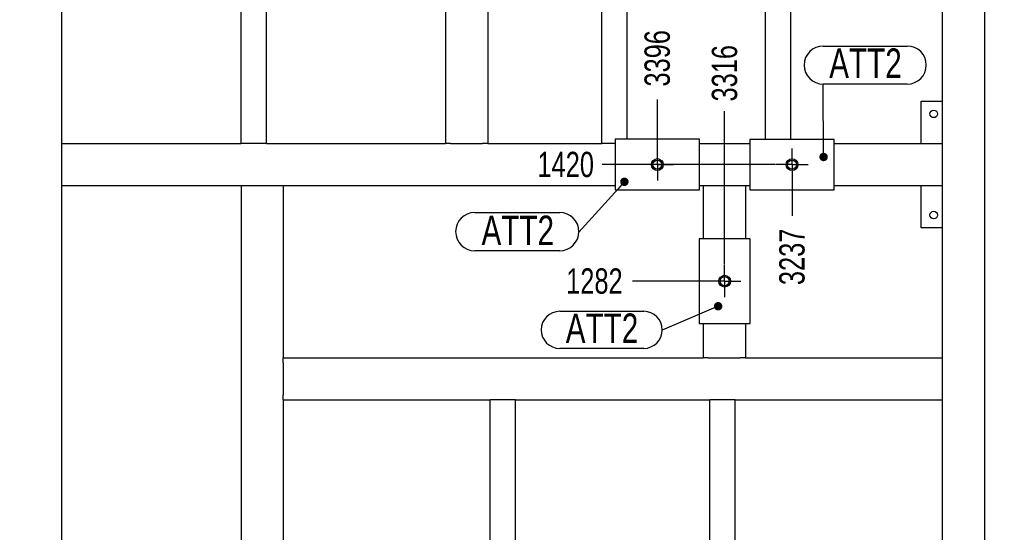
# Model space of a CAD drawing. Header units: millimetres. Extents: x 0 to 1189, y 0 to 841.
# Tile 5 of 256: x 265 to 381, y 204 to 265. Entities that reach past the tile are written whole.
import ezdxf

# ---------------------------------------------------------------- set-up
doc = ezdxf.new("R2010")
doc.units = ezdxf.units.MM
doc.header["$PDSIZE"] = -1
doc.linetypes.add('CENTERX2', pattern=[20.32, 12.7, -2.54, 2.54, -2.54])
for name, color, linetype in [('COTES', 1, 'Continuous'), ('NOTES', 6, 'Continuous'), ('TRAIT-MIXTES', 3, 'CENTERX2')]:
    doc.layers.add(name, color=color, linetype=linetype)
doc.layers.add('TRAIT-FORT', color=4, linetype='Continuous', lineweight=25)
doc.styles.add('SLDTEXTSTYLE0', font='TXT', dxfattribs={"width": 0.75})
doc.dimstyles.new('SLDDIMSTYLE4', dxfattribs={"dimtxt": 3, "dimasz": 2, "dimexe": 0, "dimexo": 0.0625, "dimgap": 0.75, "dimtad": 0, "dimtih": 1, "dimtoh": 1, "dimdec": 0, "dimlfac": 10, "dimrnd": 1e-09, "dimzin": 12, "dimdsep": 46, "dimtxsty": 'SLDTEXTSTYLE0', "dimblk1": 'NONE', "dimblk2": 'NONE', "dimsah": 1, "dimcen": 0.09, "dimadec": 0, "dimazin": 3, "dimtfac": 1, "dimtdec": 0, "dimtofl": 0, "dimtmove": 0, "dimatfit": 3, "dimldrblk": 'NONE', "dimfxl": 1, "dimfrac": 2, "dimtolj": 1, "dimtzin": 12, "dimarcsym": 0})
doc.dimstyles.new('SLDDIMSTYLE6', dxfattribs={"dimtxt": 0.18, "dimasz": 1, "dimexe": 0, "dimexo": 0.0625, "dimgap": 0, "dimtad": 0, "dimtih": 1, "dimtoh": 1, "dimdec": 0, "dimrnd": 1e-09, "dimzin": 0, "dimdsep": 46, "dimtxsty": 'Standard', "dimblk1": 'DOT', "dimblk2": 'DOT', "dimsah": 1, "dimcen": 0.09, "dimadec": 0, "dimazin": 0, "dimtfac": 1, "dimtdec": 0, "dimtofl": 0, "dimtmove": 0, "dimatfit": 3, "dimldrblk": 'DOT', "dimfxl": 1, "dimfrac": 2, "dimtolj": 1, "dimtzin": 0, "dimarcsym": 0})

# ---------------------------------------------------------------- blocks, each defined once
blk = doc.blocks.new('_D_47')
at = {"layer": 'COTES', "color": 0, "lineweight": -2, "transparency": 16777216}
blk.add_line((346.24, 234), (337.28, 234), dxfattribs=at)
at = {"layer": 'Defpoints', "color": 0, "transparency": 16777216}
for p in [(337.28, 234), (346.3, 234), (679.84, 105.84)]:
    blk.add_point(p, dxfattribs=at)
at = {"layer": 'COTES', "color": 0, "transparency": 16777216, "insert": (332.78, 234), "char_height": 3, "attachment_point": 5, "style": 'SLDTEXTSTYLE0'}
blk.add_mtext('\\A1;1282', dxfattribs=at)
blk = doc.blocks.new('_None')
blk = doc.blocks.new('_D_48')
at = {"layer": 'COTES', "color": 0, "lineweight": -2, "transparency": 16777216}
blk.add_line((162.02, 235.74), (173.59, 235.74), dxfattribs=at)
at = {"layer": 'Defpoints', "color": 0, "transparency": 16777216}
for p in [(161.96, 235.74), (173.59, 235.74), (679.84, 105.84)]:
    blk.add_point(p, dxfattribs=at)
at = {"layer": 'COTES', "color": 0, "transparency": 16777216, "insert": (178.09, 235.74), "char_height": 3, "attachment_point": 5, "style": 'SLDTEXTSTYLE0'}
blk.add_mtext('\\A1;1299', dxfattribs=at)
blk = doc.blocks.new('_D_49')
at = {"layer": 'COTES', "color": 0, "lineweight": -2, "transparency": 16777216}
blk.add_line((140.95, 245.63), (134.56, 245.63), dxfattribs=at)
at = {"layer": 'Defpoints', "color": 0, "transparency": 16777216}
for p in [(134.56, 245.63), (141.01, 245.63), (679.84, 105.84)]:
    blk.add_point(p, dxfattribs=at)
at = {"layer": 'COTES', "color": 0, "transparency": 16777216, "insert": (130.06, 245.63), "char_height": 3, "attachment_point": 5, "style": 'SLDTEXTSTYLE0'}
blk.add_mtext('\\A1;1398', dxfattribs=at)
blk = doc.blocks.new('_D_50')
at = {"layer": 'COTES', "color": 0, "lineweight": -2, "transparency": 16777216}
blk.add_line((354.22, 247.81), (333.69, 247.81), dxfattribs=at)
at = {"layer": 'Defpoints', "color": 0, "transparency": 16777216}
for p in [(333.69, 247.81), (354.28, 247.81), (679.84, 105.84)]:
    blk.add_point(p, dxfattribs=at)
at = {"layer": 'COTES', "color": 0, "transparency": 16777216, "insert": (329.38, 247.81), "char_height": 3, "attachment_point": 5, "style": 'SLDTEXTSTYLE0'}
blk.add_mtext('\\A1;1420', dxfattribs=at)
blk = doc.blocks.new('_D_51')
at = {"layer": 'COTES', "color": 0, "lineweight": -2, "transparency": 16777216}
blk.add_line((158.09, 255.53), (146.22, 255.53), dxfattribs=at)
at = {"layer": 'Defpoints', "color": 0, "transparency": 16777216}
for p in [(146.22, 255.53), (158.16, 255.53), (679.84, 105.84)]:
    blk.add_point(p, dxfattribs=at)
at = {"layer": 'COTES', "color": 0, "transparency": 16777216, "insert": (141.72, 255.53), "char_height": 3, "attachment_point": 5, "style": 'SLDTEXTSTYLE0'}
blk.add_mtext('\\A1;1497', dxfattribs=at)
blk = doc.blocks.new('_D_53')
at = {"layer": 'COTES', "color": 0, "lineweight": -2, "transparency": 16777216}
blk.add_line((315.69, 278.32), (305.14, 278.32), dxfattribs=at)
at = {"layer": 'Defpoints', "color": 0, "transparency": 16777216}
for p in [(305.14, 278.32), (315.75, 278.32), (679.84, 105.84)]:
    blk.add_point(p, dxfattribs=at)
at = {"layer": 'COTES', "color": 0, "transparency": 16777216, "insert": (300.64, 278.32), "char_height": 3, "attachment_point": 5, "style": 'SLDTEXTSTYLE0'}
blk.add_mtext('\\A1;1725', dxfattribs=at)
blk = doc.blocks.new('_D_55')
at = {"layer": 'COTES', "color": 0, "lineweight": -2, "transparency": 16777216}
blk.add_line((311.64, 292.13), (333.69, 292.13), dxfattribs=at)
at = {"layer": 'Defpoints', "color": 0, "transparency": 16777216}
for p in [(311.58, 292.13), (333.69, 292.13), (679.84, 105.84)]:
    blk.add_point(p, dxfattribs=at)
at = {"layer": 'COTES', "color": 0, "transparency": 16777216, "insert": (338.19, 292.13), "char_height": 3, "attachment_point": 5, "style": 'SLDTEXTSTYLE0'}
blk.add_mtext('\\A1;1863', dxfattribs=at)
blk = doc.blocks.new('_D_56')
at = {"layer": 'COTES', "color": 0, "lineweight": -2, "transparency": 16777216}
blk.add_line((73.58, 302.1), (67.49, 302.1), dxfattribs=at)
at = {"layer": 'Defpoints', "color": 0, "transparency": 16777216}
for p in [(67.49, 302.1), (73.64, 302.1), (679.84, 105.84)]:
    blk.add_point(p, dxfattribs=at)
at = {"layer": 'COTES', "color": 0, "transparency": 16777216, "insert": (62.99, 302.1), "char_height": 3, "attachment_point": 5, "style": 'SLDTEXTSTYLE0'}
blk.add_mtext('\\A1;1963', dxfattribs=at)
blk = doc.blocks.new('_D_61')
at = {"layer": 'COTES', "color": 0, "lineweight": -2, "transparency": 16777216}
blk.add_line((286.96, 324.26), (293.58, 324.26), dxfattribs=at)
at = {"layer": 'Defpoints', "color": 0, "transparency": 16777216}
for p in [(286.9, 324.26), (293.58, 324.26), (679.84, 105.84)]:
    blk.add_point(p, dxfattribs=at)
at = {"layer": 'COTES', "color": 0, "transparency": 16777216, "insert": (298.08, 324.26), "char_height": 3, "attachment_point": 5, "style": 'SLDTEXTSTYLE0'}
blk.add_mtext('\\A1;2184', dxfattribs=at)
blk = doc.blocks.new('_D_62')
at = {"layer": 'COTES', "color": 0, "lineweight": -2, "transparency": 16777216}
blk.add_line((375.28, 324.26), (362.34, 324.26), dxfattribs=at)
at = {"layer": 'Defpoints', "color": 0, "transparency": 16777216}
for p in [(362.34, 324.26), (375.34, 324.26), (679.84, 105.84)]:
    blk.add_point(p, dxfattribs=at)
at = {"layer": 'COTES', "color": 0, "transparency": 16777216, "insert": (357.84, 324.26), "char_height": 3, "attachment_point": 5, "style": 'SLDTEXTSTYLE0'}
blk.add_mtext('\\A1;2184', dxfattribs=at)
blk = doc.blocks.new('_D_63')
at = {"layer": 'COTES', "color": 0, "lineweight": -2, "transparency": 16777216}
blk.add_line((97.32, 324.27), (109.06, 324.27), dxfattribs=at)
at = {"layer": 'Defpoints', "color": 0, "transparency": 16777216}
for p in [(97.26, 324.27), (109.06, 324.27), (679.84, 105.84)]:
    blk.add_point(p, dxfattribs=at)
at = {"layer": 'COTES', "color": 0, "transparency": 16777216, "insert": (113.56, 324.27), "char_height": 3, "attachment_point": 5, "style": 'SLDTEXTSTYLE0'}
blk.add_mtext('\\A1;2184', dxfattribs=at)
blk = doc.blocks.new('_D_83')
at = {"layer": 'COTES', "color": 0, "lineweight": -2, "transparency": 16777216}
blk.add_line((377.24, 326.23), (377.24, 333.66), dxfattribs=at)
at = {"layer": 'Defpoints', "color": 0, "transparency": 16777216}
for p in [(377.24, 333.66), (377.24, 326.16), (679.84, 105.84)]:
    blk.add_point(p, dxfattribs=at)
at = {"layer": 'COTES', "color": 0, "transparency": 16777216, "insert": (377.24, 338.35), "char_height": 3, "attachment_point": 5, "rotation": 90, "style": 'SLDTEXTSTYLE0'}
blk.add_mtext('\\A1;3026', dxfattribs=at)
blk = doc.blocks.new('_D_85')
at = {"layer": 'COTES', "color": 0, "lineweight": -2, "transparency": 16777216}
blk.add_line((356.18, 245.85), (356.18, 241.75), dxfattribs=at)
at = {"layer": 'Defpoints', "color": 0, "transparency": 16777216}
for p in [(356.18, 245.91), (356.18, 241.75), (679.84, 105.84)]:
    blk.add_point(p, dxfattribs=at)
at = {"layer": 'COTES', "color": 0, "transparency": 16777216, "insert": (356.18, 236.88), "char_height": 3, "attachment_point": 5, "rotation": 90, "style": 'SLDTEXTSTYLE0'}
blk.add_mtext('\\A1;3237', dxfattribs=at)
blk = doc.blocks.new('_D_86')
at = {"layer": 'COTES', "color": 0, "lineweight": -2, "transparency": 16777216}
blk.add_line((348.2, 235.97), (348.2, 254.14), dxfattribs=at)
at = {"layer": 'Defpoints', "color": 0, "transparency": 16777216}
for p in [(348.2, 254.14), (348.2, 235.9), (679.84, 105.84)]:
    blk.add_point(p, dxfattribs=at)
at = {"layer": 'COTES', "color": 0, "transparency": 16777216, "insert": (348.2, 258.64), "char_height": 3, "attachment_point": 5, "rotation": 90, "style": 'SLDTEXTSTYLE0'}
blk.add_mtext('\\A1;3316', dxfattribs=at)
blk = doc.blocks.new('_D_87')
at = {"layer": 'COTES', "color": 0, "lineweight": -2, "transparency": 16777216}
blk.add_line((340.23, 249.78), (340.23, 255.53), dxfattribs=at)
at = {"layer": 'Defpoints', "color": 0, "transparency": 16777216}
for p in [(340.23, 255.53), (340.23, 249.72), (679.84, 105.84)]:
    blk.add_point(p, dxfattribs=at)
at = {"layer": 'COTES', "color": 0, "transparency": 16777216, "insert": (340.23, 260.41), "char_height": 3, "attachment_point": 5, "rotation": 90, "style": 'SLDTEXTSTYLE0'}
blk.add_mtext('\\A1;3396', dxfattribs=at)
blk = doc.blocks.new('_D_88')
at = {"layer": 'COTES', "color": 0, "lineweight": -2, "transparency": 16777216}
blk.add_line((325.62, 290.17), (325.62, 287.48), dxfattribs=at)
at = {"layer": 'Defpoints', "color": 0, "transparency": 16777216}
for p in [(325.62, 290.23), (325.62, 287.48), (679.84, 105.84)]:
    blk.add_point(p, dxfattribs=at)
at = {"layer": 'COTES', "color": 0, "transparency": 16777216, "insert": (325.62, 282.6), "char_height": 3, "attachment_point": 5, "rotation": 90, "style": 'SLDTEXTSTYLE0'}
blk.add_mtext('\\A1;3542', dxfattribs=at)
blk = doc.blocks.new('_D_89')
at = {"layer": 'COTES', "color": 0, "lineweight": -2, "transparency": 16777216}
blk.add_line((317.65, 280.28), (317.65, 298.91), dxfattribs=at)
at = {"layer": 'Defpoints', "color": 0, "transparency": 16777216}
for p in [(317.65, 298.91), (317.65, 280.22), (679.84, 105.84)]:
    blk.add_point(p, dxfattribs=at)
at = {"layer": 'COTES', "color": 0, "transparency": 16777216, "insert": (317.65, 303.78), "char_height": 3, "attachment_point": 5, "rotation": 90, "style": 'SLDTEXTSTYLE0'}
blk.add_mtext('\\A1;3622', dxfattribs=at)
blk = doc.blocks.new('_D_90')
at = {"layer": 'COTES', "color": 0, "lineweight": -2, "transparency": 16777216}
blk.add_line((309.68, 294.09), (309.68, 298.91), dxfattribs=at)
at = {"layer": 'Defpoints', "color": 0, "transparency": 16777216}
for p in [(309.68, 298.91), (309.68, 294.03), (679.84, 105.84)]:
    blk.add_point(p, dxfattribs=at)
at = {"layer": 'COTES', "color": 0, "transparency": 16777216, "insert": (309.68, 303.59), "char_height": 3, "attachment_point": 5, "rotation": 90, "style": 'SLDTEXTSTYLE0'}
blk.add_mtext('\\A1;3702', dxfattribs=at)
blk = doc.blocks.new('_D_92')
at = {"layer": 'COTES', "color": 0, "lineweight": -2, "transparency": 16777216}
blk.add_line((285, 326.22), (285, 330.88), dxfattribs=at)
at = {"layer": 'Defpoints', "color": 0, "transparency": 16777216}
for p in [(285, 330.88), (285, 326.16), (679.84, 105.84)]:
    blk.add_point(p, dxfattribs=at)
at = {"layer": 'COTES', "color": 0, "transparency": 16777216, "insert": (285, 335.76), "char_height": 3, "attachment_point": 5, "rotation": 90, "style": 'SLDTEXTSTYLE0'}
blk.add_mtext('\\A1;3948', dxfattribs=at)
blk = doc.blocks.new('_D_95')
at = {"layer": 'COTES', "color": 0, "lineweight": -2, "transparency": 16777216}
blk.add_line((160.06, 253.57), (160.06, 228.15), dxfattribs=at)
at = {"layer": 'Defpoints', "color": 0, "transparency": 16777216}
for p in [(160.06, 253.63), (160.06, 228.15), (679.84, 105.84)]:
    blk.add_point(p, dxfattribs=at)
at = {"layer": 'COTES', "color": 0, "transparency": 16777216, "insert": (160.06, 223.65), "char_height": 3, "attachment_point": 5, "rotation": 90, "style": 'SLDTEXTSTYLE0'}
blk.add_mtext('\\A1;5198', dxfattribs=at)
blk = doc.blocks.new('_D_98')
at = {"layer": 'COTES', "color": 0, "lineweight": -2, "transparency": 16777216}
blk.add_line((142.91, 243.67), (142.91, 235.74), dxfattribs=at)
at = {"layer": 'Defpoints', "color": 0, "transparency": 16777216}
for p in [(142.91, 243.73), (142.91, 235.74), (679.84, 105.84)]:
    blk.add_point(p, dxfattribs=at)
at = {"layer": 'COTES', "color": 0, "transparency": 16777216, "insert": (142.91, 230.86), "char_height": 3, "attachment_point": 5, "rotation": 90, "style": 'SLDTEXTSTYLE0'}
blk.add_mtext('\\A1;5369', dxfattribs=at)
blk = doc.blocks.new('_D_100')
at = {"layer": 'COTES', "color": 0, "lineweight": -2, "transparency": 16777216}
blk.add_line((95.36, 326.23), (95.36, 331.82), dxfattribs=at)
at = {"layer": 'Defpoints', "color": 0, "transparency": 16777216}
for p in [(95.36, 331.82), (95.36, 326.17), (679.84, 105.84)]:
    blk.add_point(p, dxfattribs=at)
at = {"layer": 'COTES', "color": 0, "transparency": 16777216, "insert": (95.36, 336.69), "char_height": 3, "attachment_point": 5, "rotation": 90, "style": 'SLDTEXTSTYLE0'}
blk.add_mtext('\\A1;5845', dxfattribs=at)
blk = doc.blocks.new('_D_101')
at = {"layer": 'COTES', "color": 0, "lineweight": -2, "transparency": 16777216}
blk.add_line((75.54, 300.14), (75.54, 29.47), dxfattribs=at)
at = {"layer": 'Defpoints', "color": 0, "transparency": 16777216}
for p in [(75.54, 300.2), (679.84, 105.84), (75.54, 29.47)]:
    blk.add_point(p, dxfattribs=at)
at = {"layer": 'COTES', "color": 0, "transparency": 16777216, "insert": (75.54, 24.78), "char_height": 3, "attachment_point": 5, "rotation": 90, "style": 'SLDTEXTSTYLE0'}
blk.add_mtext('\\A1;6043', dxfattribs=at)
blk = doc.blocks.new('SW_NOTE_39')
at = {"layer": 'NOTES', "color": 0}
for p, q in [((-12.14, 2.25), (-2.2, 2.25)), ((-2.2, -2.16), (-12.14, -2.16))]:
    blk.add_line(p, q, dxfattribs=at)
for centre, start, end in [((-12.14, 0.05), 90, 270), ((-2.2, 0.05), 270, 90)]:
    blk.add_arc(centre, 2.2, start, end, dxfattribs=at)
at = {"layer": 'NOTES', "color": 0, "insert": (-7.14, 1.99), "char_height": 3.5, "attachment_point": 2, "style": 'SLDTEXTSTYLE0'}
blk.add_mtext('ATT2', dxfattribs=at)
blk = doc.blocks.new('_Dot')
at = {"color": 0, "linetype": 'ByBlock', "lineweight": -2}
blk.add_line((-0.5, 0), (-1, 0), dxfattribs=at)
at = {"color": 0, "linetype": 'ByBlock', "const_width": 0.5}
blk.add_lwpolyline([(-0.25, 0, 1), (0.25, 0, 1)], format="xyb", close=True, dxfattribs=at)
blk = doc.blocks.new('SW_NOTE_40')
at = {"layer": 'NOTES', "color": 0}
for p, q in [((-12.33, 2.31), (-2.26, 2.31)), ((-2.26, -2.22), (-12.33, -2.22))]:
    blk.add_line(p, q, dxfattribs=at)
for centre, start, end in [((-12.33, 0.05), 90, 270), ((-2.26, 0.05), 270, 90)]:
    blk.add_arc(centre, 2.26, start, end, dxfattribs=at)
at = {"layer": 'NOTES', "color": 0, "insert": (-7.23, 1.95), "char_height": 3.5, "attachment_point": 2, "style": 'SLDTEXTSTYLE0'}
blk.add_mtext('ATT2', dxfattribs=at)
blk = doc.blocks.new('SW_NOTE_41')
at = {"layer": 'NOTES', "color": 0}
for p, q in [((0, 4.57), (9.94, 4.57)), ((9.94, 0.05), (0, 0.05))]:
    blk.add_line(p, q, dxfattribs=at)
for centre, start, end in [((0, 2.31), 90, 270), ((9.94, 2.31), 270, 90)]:
    blk.add_arc(centre, 2.26, start, end, dxfattribs=at)
at = {"layer": 'NOTES', "color": 0, "insert": (5, 4.28), "char_height": 3.5, "attachment_point": 2, "style": 'SLDTEXTSTYLE0'}
blk.add_mtext('ATT2', dxfattribs=at)
blk = doc.blocks.new('SW_CENTERMARKSYMBOL_42')
at = {"layer": 'TRAIT-MIXTES', "color": 0}
for p, q in [((0, 1.2), (0, 1.9)), ((0, 0), (0, 1.2)), ((-1.2, 0), (-1.9, 0)), ((0, 0), (-1.2, 0)), ((0, 0), (0, -1.2)), ((0, 0), (1.2, 0)), ((1.2, 0), (1.9, 0)), ((0, -1.2), (0, -1.9))]:
    blk.add_line(p, q, dxfattribs=at)
blk = doc.blocks.new('SW_CENTERMARKSYMBOL_43')
at = {"layer": 'TRAIT-MIXTES', "color": 0}
for p, q in [((0, 1.2), (0, 1.9)), ((0, 0), (0, 1.2)), ((-1.2, 0), (-1.9, 0)), ((0, 0), (-1.2, 0)), ((0, 0), (0, -1.2)), ((0, 0), (1.2, 0)), ((1.2, 0), (1.9, 0)), ((0, -1.2), (0, -1.9))]:
    blk.add_line(p, q, dxfattribs=at)
blk = doc.blocks.new('SW_CENTERMARKSYMBOL_44')
at = {"layer": 'TRAIT-MIXTES', "color": 0}
for p, q in [((0, 1.2), (0, 1.9)), ((0, 0), (0, 1.2)), ((-1.2, 0), (-1.9, 0)), ((0, 0), (-1.2, 0)), ((0, 0), (0, -1.2)), ((0, 0), (1.2, 0)), ((1.2, 0), (1.9, 0)), ((0, -1.2), (0, -1.9))]:
    blk.add_line(p, q, dxfattribs=at)

msp = doc.modelspace()

# ---------------------------------------------------------------- linework, layer by layer
at = {"layer": 'TRAIT-FORT', "lineweight": 25}
for p, q in [((378.95, 321.26), (378.95, 130.97)), ((269.75, 250.33), (269.75, 289.63)), ((290.95, 250.33), (290.95, 289.63)), ((293.95, 250.33), (293.95, 289.63)), ((333.65, 250.33), (333.65, 289.63)), ((336.65, 250.82), (336.65, 289.63)), ((353.05, 250.81), (353.05, 289.63)), ((356.05, 250.81), (356.05, 289.63)), ((373.95, 289.63), (373.95, 250.33)), ((315.15, 273.32), (315.15, 250.33)), ((320.15, 273.32), (320.15, 250.33)), ((371.45, 250.33), (371.45, 255.33)), ((371.45, 255.33), (373.95, 255.33)), ((335.23, 250.82), (335.23, 244.82)), ((345.23, 250.82), (335.23, 250.82)), ((345.23, 244.82), (345.23, 250.82)), ((361.18, 250.81), (351.18, 250.81)), ((351.18, 250.81), (351.18, 244.81)), ((361.18, 244.81), (361.18, 250.81)), ((269.75, 249.73), (269.75, 250.33)), ((269.75, 250.33), (290.95, 250.33)), ((269.75, 245.93), (269.75, 249.73)), ((291.55, 250.33), (290.95, 250.33)), ((293.35, 250.33), (291.55, 250.33)), ((293.95, 250.33), (293.35, 250.33)), ((293.95, 250.33), (315.15, 250.33)), ((315.75, 250.33), (315.15, 250.33)), ((315.75, 250.33), (319.55, 250.33)), ((320.15, 250.33), (319.55, 250.33)), ((320.15, 250.33), (333.65, 250.33)), ((334.25, 250.33), (333.65, 250.33)), ((335.23, 250.33), (334.25, 250.33)), ((345.23, 250.33), (351.18, 250.33)), ((361.18, 250.33), (373.95, 250.33)), ((373.95, 250.33), (373.95, 249.73)), ((373.95, 249.73), (373.95, 245.93)), ((269.75, 245.33), (269.75, 245.93)), ((269.75, 245.33), (290.95, 245.33)), ((269.75, 184.33), (269.75, 245.33)), ((290.95, 245.33), (290.95, 196.83)), ((290.95, 245.33), (291.55, 245.33)), ((291.55, 245.33), (295.35, 245.33)), ((295.35, 245.33), (295.95, 245.33)), ((295.95, 245.33), (295.95, 224.93)), ((295.95, 245.33), (335.23, 245.33)), ((335.23, 244.82), (345.23, 244.82)), ((345.23, 245.33), (345.65, 245.33)), ((345.65, 245.33), (345.65, 239)), ((345.65, 245.33), (346.25, 245.33)), ((346.25, 245.33), (350.05, 245.33)), ((350.05, 245.33), (350.65, 245.33)), ((350.65, 245.33), (350.65, 239)), ((350.65, 245.33), (351.18, 245.33)), ((351.18, 244.81), (361.18, 244.81)), ((361.18, 245.33), (373.95, 245.33)), ((371.45, 240.33), (371.45, 245.33)), ((373.95, 245.93), (373.95, 245.33)), ((373.95, 245.33), (373.95, 224.93)), ((373.95, 240.33), (371.45, 240.33)), ((345.2, 239), (345.2, 229)), ((351.2, 239), (345.2, 239)), ((351.2, 229), (351.2, 239)), ((345.2, 229), (351.2, 229)), ((345.65, 229), (345.65, 224.93)), ((350.65, 229), (350.65, 224.93)), ((295.95, 224.93), (345.65, 224.93)), ((295.95, 224.33), (295.95, 224.93)), ((295.95, 224.33), (295.95, 220.53)), ((346.25, 224.93), (345.65, 224.93)), ((346.25, 224.93), (350.05, 224.93)), ((350.65, 224.93), (350.05, 224.93)), ((350.65, 224.93), (373.95, 224.93)), ((373.95, 224.93), (373.95, 224.33)), ((373.95, 224.33), (373.95, 220.53)), ((295.95, 219.93), (295.95, 220.53)), ((373.95, 220.53), (373.95, 219.93)), ((295.95, 219.93), (295.95, 196.83)), ((295.95, 219.93), (320.45, 219.93)), ((320.45, 118.53), (320.45, 219.93)), ((321.05, 219.93), (320.45, 219.93)), ((322.85, 219.93), (321.05, 219.93)), ((323.45, 219.93), (322.85, 219.93)), ((323.45, 219.93), (346.45, 219.93)), ((323.45, 118.53), (323.45, 219.93)), ((346.45, 118.53), (346.45, 219.93)), ((347.05, 219.93), (346.45, 219.93)), ((348.85, 219.93), (347.05, 219.93)), ((349.45, 219.93), (348.85, 219.93)), ((349.45, 219.93), (373.95, 219.93)), ((349.45, 118.53), (349.45, 219.93)), ((373.95, 219.93), (373.95, 130.97))]:
    msp.add_line(p, q, dxfattribs=at)
for centre, radius in [((372.95, 253.83), 0.45), ((340.23, 247.82), 0.7), ((340.23, 247.82), 0.536), ((356.18, 247.81), 0.7), ((356.18, 247.81), 0.536), ((372.95, 241.83), 0.45), ((348.2, 234), 0.7), ((348.2, 234), 0.536)]:
    msp.add_circle(centre, radius, dxfattribs=at)

# ---------------------------------------------------------------- block references
at = {"layer": 'NOTES'}
for name, p in [('SW_NOTE_41', (359.87, 257.3)), ('SW_NOTE_40', (330.94, 239.82)), ('SW_NOTE_39', (340.82, 228.18))]:
    msp.add_blockref(name, p, dxfattribs=at)
at = {"layer": 'TRAIT-MIXTES'}
for name, p in [('SW_CENTERMARKSYMBOL_43', (340.23, 247.82)), ('SW_CENTERMARKSYMBOL_44', (356.18, 247.81)), ('SW_CENTERMARKSYMBOL_42', (348.2, 234))]:
    msp.add_blockref(name, p, dxfattribs=at)

# ---------------------------------------------------------------- dimensions: what is measured, and where the dimension line sits
at = {"layer": 'COTES'}
for feature_location, offset, dtype, picture, middle in [((377.24, 326.16), (0, 7.49), 1, '_D_83', (377.24, 338.35)), ((95.36, 326.17), (0, 5.65), 1, '_D_100', (95.36, 336.69)), ((285, 326.16), (0, 4.72), 1, '_D_92', (285, 335.76)), ((97.26, 324.27), (11.79, 0), 0, '_D_63', (113.56, 324.27)), ((286.9, 324.26), (6.68, 0), 0, '_D_61', (298.08, 324.26)), ((375.34, 324.26), (-13, 0), 0, '_D_62', (357.84, 324.26)), ((309.68, 294.03), (0, 4.88), 1, '_D_90', (309.68, 303.59)), ((317.65, 280.22), (0, 18.69), 1, '_D_89', (317.65, 303.78)), ((73.64, 302.1), (-6.15, 0), 0, '_D_56', (62.99, 302.1)), ((75.54, 300.2), (0, -270.74), 1, '_D_101', (75.54, 24.78)), ((311.58, 292.13), (22.12, 0), 0, '_D_55', (338.19, 292.13)), ((325.62, 290.23), (0, -2.75), 1, '_D_88', (325.62, 282.6)), ((315.75, 278.32), (-10.61, 0), 0, '_D_53', (300.64, 278.32)), ((340.23, 249.72), (0, 5.82), 1, '_D_87', (340.23, 260.41)), ((348.2, 235.9), (0, 18.24), 1, '_D_86', (348.2, 258.64)), ((158.16, 255.53), (-11.94, 0), 0, '_D_51', (141.72, 255.53)), ((160.06, 253.63), (0, -25.49), 1, '_D_95', (160.06, 223.65)), ((354.28, 247.81), (-20.58, 0), 0, '_D_50', (329.38, 247.81)), ((141.01, 245.63), (-6.45, 0), 0, '_D_49', (130.06, 245.63)), ((356.18, 245.91), (0, -4.16), 1, '_D_85', (356.18, 236.88)), ((142.91, 243.73), (0, -7.99), 1, '_D_98', (142.91, 230.86)), ((161.96, 235.74), (11.63, 0), 0, '_D_48', (178.09, 235.74)), ((346.3, 234), (-9.02, 0), 0, '_D_47', (332.78, 234))]:
    dim = msp.add_ordinate_dim(feature_location=feature_location, offset=offset, dtype=dtype, origin=(679.84, 105.84), dimstyle='SLDDIMSTYLE4', dxfattribs=at)
    dim.commit()
    dim.dimension.update_dxf_attribs({"geometry": picture, "text_midpoint": middle})

# ---------------------------------------------------------------- leaders
at = {"layer": 'NOTES'}
for points in [[(359.91, 248.72), (359.87, 257.3)], [(336.33, 245.78), (330.94, 239.82)], [(347.43, 231.03), (340.82, 228.18)]]:
    msp.add_leader(points, dimstyle='SLDDIMSTYLE6', dxfattribs=at)

doc.saveas('drawing.dxf')
